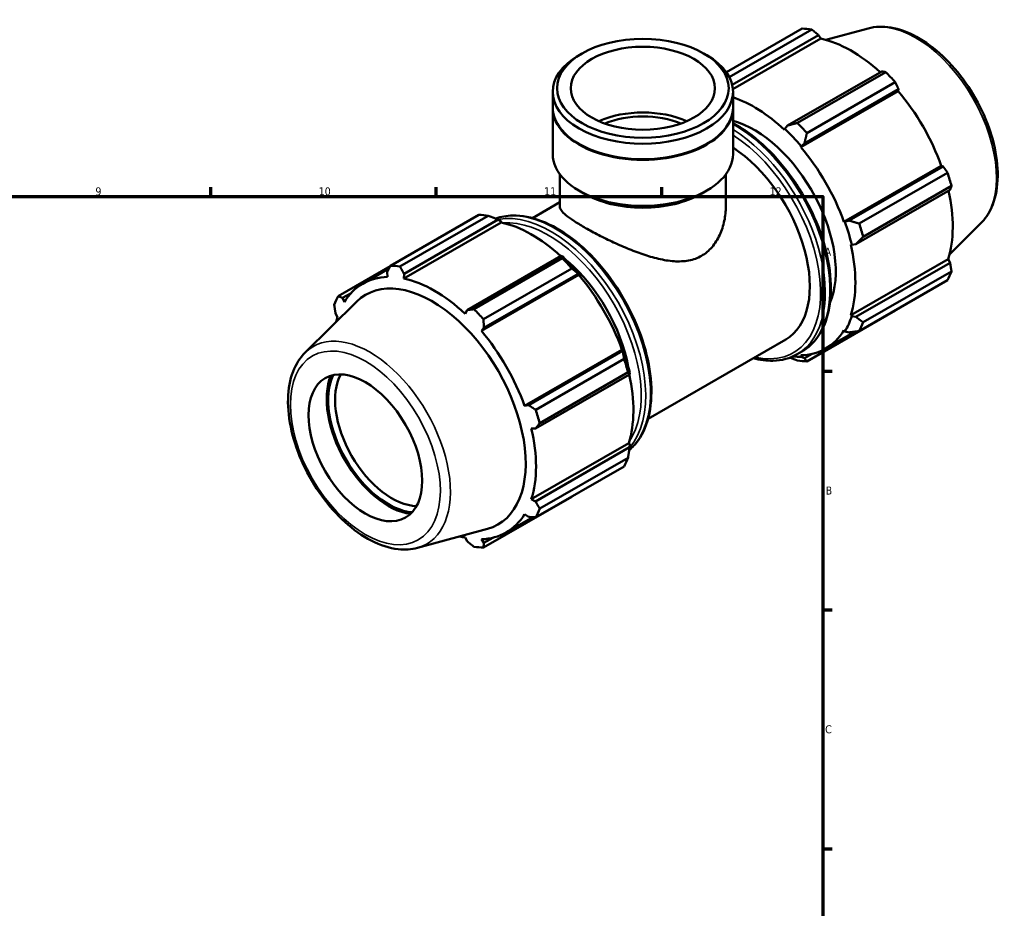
# Model space of a CAD drawing. Header units: millimetres. Extents: x 0 to 931, y 0 to 949.
# Tile 5 of 6: x 571 to 877, y 353 to 629. Entities that reach past the tile are written whole.
import ezdxf

# ---------------------------------------------------------------- set-up
doc = ezdxf.new("R2010")
doc.units = ezdxf.units.MM
for name, color, linetype, lineweight in [('Border (ISO)', 7, 'Continuous', 70), ('Visible (ISO)', 7, 'Continuous', 50), ('Visible Narrow (ISO)', 7, 'Continuous', 35)]:
    doc.layers.add(name, color=color, linetype=linetype, lineweight=lineweight)
doc.styles.add('Note Text (ISO)', font='tahoma.ttf')

# ---------------------------------------------------------------- blocks, each defined once
blk = doc.blocks.new('Borders Default Border')
at = {"layer": 'Border (ISO)'}
for p, q in [((630.75, 574), (630.75, 576.9)), ((700.83, 574), (700.83, 576.9)), ((770.92, 574), (770.92, 576.9)), ((821, 519.75), (823.9, 519.75)), ((821, 445.5), (823.9, 445.5)), ((821, 371.25), (823.9, 371.25))]:
    blk.add_line(p, q, dxfattribs=at)
at = {"layer": 'Border (ISO)', "flags": 128}
blk.add_lwpolyline([(20, 20), (20, 574), (821, 574), (821, 20), (20, 20)], dxfattribs=at)
at = {"layer": 'Border (ISO)', "color": 232, "true_color": 0xca0064, "char_height": 2.5, "attachment_point": 7, "style": 'Note Text (ISO)'}
for s, insert in [('9', (594.88, 574.35)), ('10', (664.29, 574.35)), ('11', (734.37, 574.4)), ('12', (804.46, 574.4)), ('A', (821.59, 555.62)), ('B', (821.89, 481.37)), ('C', (821.73, 407.08))]:
    blk.add_mtext(s, dxfattribs=dict(at, insert=insert))

msp = doc.modelspace()

# ---------------------------------------------------------------- linework, layer by layer
at = {"layer": 'Visible (ISO)'}
for p, q in [((791.031, 612.667), (814.613, 626.248)), ((817.576, 625.96), (791.93, 611.191)), ((835.127, 626.315), (821.954, 622.742)), ((792.836, 608.766), (819.712, 624.243)), ((793.054, 607.417), (820.349, 623.135)), ((819.712, 624.243), (820.349, 623.135)), ((746.123, 618.516), (745.168, 617.962)), ((784.003, 618.516), (784.958, 617.962)), ((839.308, 612.959), (810.047, 596.108)), ((813.099, 596.909), (840.562, 612.724)), ((843.525, 609.599), (816.062, 593.784)), ((737.035, 601.807), (737.035, 606.593)), ((793.091, 601.807), (793.091, 606.593)), ((814.145, 589.409), (844.416, 606.841)), ((815.294, 590.573), (844.555, 607.424)), ((844.555, 607.424), (844.416, 606.841)), ((737.035, 587.254), (737.035, 601.561)), ((793.091, 587.254), (793.091, 601.561)), ((809.164, 595.086), (809.062, 594.771)), ((810.047, 596.108), (809.164, 595.086)), ((745.381, 590.314), (745.168, 590.438)), ((784.745, 590.314), (784.958, 590.438)), ((814.145, 589.409), (814.302, 589.667)), ((814.302, 589.667), (815.294, 590.573)), ((827.568, 566.159), (857.84, 583.591)), ((858.412, 583.424), (829.15, 566.573)), ((857.84, 583.591), (858.412, 583.424)), ((739.277, 570.937), (739.277, 580.929)), ((790.849, 570.937), (790.849, 580.929)), ((832.315, 565.633), (859.778, 581.448)), ((746.759, 574.962), (745.168, 575.885)), ((783.366, 574.962), (784.958, 575.885)), ((831.324, 559.255), (860.586, 576.105)), ((861.005, 577.315), (833.542, 561.5)), ((730.763, 567.35), (739.277, 572.253)), ((686.601, 552.53), (714.064, 568.345)), ((717.027, 568.058), (689.564, 552.243)), ((690.818, 550.018), (720.079, 566.869)), ((720.079, 566.869), (720.962, 566.393)), ((720.962, 566.393), (721.064, 565.96)), ((829.15, 566.573), (827.869, 566.167)), ((721.064, 565.96), (690.793, 548.528)), ((827.869, 566.167), (827.568, 566.159)), ((870.076, 565.625), (860.374, 556.024)), ((829.674, 559.069), (829.998, 559.001)), ((829.998, 559.001), (831.324, 559.255)), ((739.675, 555.584), (710.414, 538.733)), ((712.55, 539.007), (740.012, 554.822)), ((740.15, 555.344), (739.675, 555.584)), ((829.674, 537.12), (859.945, 554.552)), ((859.945, 554.552), (860.586, 553.449)), ((686.548, 552.427), (670.348, 543.098)), ((678.008, 546.941), (686.13, 551.618)), ((742.975, 551.696), (715.513, 535.881)), ((860.586, 553.449), (831.324, 536.598)), ((685.57, 550.527), (685.71, 549.021)), ((690.793, 548.528), (690.818, 550.018)), ((745.131, 549.667), (714.86, 532.235)), ((715.661, 533.199), (744.923, 550.049)), ((744.923, 550.049), (745.288, 549.925)), ((745.288, 549.925), (745.131, 549.667)), ((859.778, 548.021), (832.315, 532.206)), ((833.542, 534.925), (861.005, 550.74)), ((671.714, 542.486), (674.368, 544.014)), ((672.286, 541.231), (671.714, 542.486)), ((660.049, 525.494), (676.053, 541.33)), ((710.414, 538.733), (709.777, 537.596)), ((669.54, 537.67), (670.181, 536.567)), ((816.062, 522.774), (843.525, 538.588)), ((829.998, 536.816), (829.674, 537.12)), ((831.324, 536.598), (829.998, 536.816)), ((714.86, 532.235), (715.661, 533.199)), ((766.694, 504.956), (809.483, 529.597)), ((821.847, 526.746), (831.022, 532.03)), ((827.568, 532.456), (827.869, 532.101)), ((827.869, 532.101), (829.15, 531.783)), ((758.555, 526.417), (728.284, 508.985)), ((758.779, 526.049), (729.518, 509.199)), ((731.766, 507.73), (759.228, 523.545)), ((758.555, 526.417), (758.856, 526.424)), ((758.856, 526.424), (758.779, 526.049)), ((813.065, 525.013), (814.526, 525.854)), ((814.302, 524.227), (814.145, 524.666)), ((815.294, 523.741), (814.302, 524.227)), ((817.666, 525.107), (815.294, 523.741)), ((731.691, 501.88), (760.953, 518.731)), ((760.456, 519.412), (732.993, 503.598)), ((760.953, 518.731), (760.984, 519.258)), ((729.518, 509.199), (728.284, 508.985)), ((730.389, 501.895), (731.691, 501.88)), ((760.66, 497.378), (730.389, 479.946)), ((760.953, 496.074), (731.691, 479.223)), ((760.66, 497.378), (760.984, 497.074)), ((760.984, 497.074), (760.953, 496.074)), ((732.993, 477.022), (760.456, 492.837)), ((759.228, 490.118), (731.766, 474.303)), ((715.513, 464.871), (742.975, 480.686)), ((731.691, 479.223), (730.389, 479.946)), ((728.284, 475.281), (729.518, 474.408)), ((722.562, 469.572), (730.85, 474.345)), ((694.999, 464.804), (716.727, 470.697)), ((709.777, 467.984), (710.414, 466.875)), ((715.661, 466.367), (714.86, 467.491)), ((718.381, 467.933), (715.661, 466.367))]:
    msp.add_line(p, q, dxfattribs=at)
for centre, major_axis, ratio, start_param, end_param in [((829.069, 582.418), (-23.954, 41.596), 0.5780931, 5.8451561, 5.9396837), ((829.841, 582.863), (22.277, -38.684), 0.5780931, 2.0696433, 2.6635608), ((765.063, 606.593), (-28.028, 0), 0.5758617, 5.5016397, 10.2063236), ((829.069, 582.418), (23.954, -41.596), 0.5780931, 1.9181653, 2.0126929), ((829.841, 582.863), (22.277, -38.684), 0.5780931, 1.2672974, 1.8781627), ((799.57, 565.431), (-22.277, 38.684), 0.5780931, 5.1942882, 5.7064374), ((765.063, 601.561), (-28.028, 0), 0.5758617, 6.2755874, 9.4323759), ((765.063, 601.807), (-28.028, 0), 0.5758617, 0, 3.1415927), ((765.063, 587.254), (-22.422, 0), 0.5758617, 4.0547616, 5.3700163), ((765.063, 587.254), (-20.25, 0), 0.5758617, 4.0889238, 5.3358542), ((799.57, 565.431), (17.965, -31.197), 0.5780931, 0.4099897, 2.6154659), ((801.606, 566.603), (-23.954, 41.596), 0.5780931, 5.059758, 5.1542856), ((799.57, 565.431), (22.516, -39.1), 0.5780931, 1.8781627, 2.0526956), ((765.063, 601.561), (27.728, 0), 0.5758617, 3.9231383, 5.5016397), ((791.518, 560.794), (17.965, -31.197), 0.5780931, 0, 2.2962993), ((799.57, 565.431), (-22.277, 38.684), 0.5780931, 4.4088901, 5.0197553), ((765.063, 587.254), (-28.028, 0), 0.5758617, 0, 3.1415927), ((829.069, 582.418), (23.954, -41.596), 0.5780931, 1.1327672, 1.2272947), ((829.841, 582.863), (22.277, -38.684), 0.5780931, 0.4818993, 1.0759774), ((765.063, 585.421), (25.786, 0), 0.5758617, 3.9231383, 5.5016397), ((728.52, 524.516), (-23.954, 41.596), 0.5780931, 5.8451561, 5.9396837), ((730.556, 525.688), (22.277, -38.684), 0.5780931, 2.0696433, 2.6635608), ((799.57, 565.431), (22.516, -39.1), 0.5780931, 1.0927645, 1.2672974), ((801.606, 566.603), (-23.954, 41.596), 0.5780931, 4.2743598, 4.3688874), ((799.57, 565.431), (-22.277, 38.684), 0.5780931, 3.6234919, 4.2343571), ((735.732, 528.669), (17.965, -31.197), 0.5780931, 2.2058648, 2.2257492), ((728.52, 524.516), (23.954, -41.596), 0.5780931, 1.9181653, 2.0126929), ((730.556, 525.688), (-22.516, 39.1), 0.5780931, 5.0197553, 5.1942882), ((701.057, 508.701), (-23.954, 41.596), 0.5780931, 5.8451561, 5.9396837), ((735.732, 528.669), (17.965, -31.197), 0.5780931, 1.0178738, 2.1237188), ((700.285, 508.256), (-22.277, 38.684), 0.5780931, 5.9796864, 6.5905516), ((699.5, 507.804), (-20.572, 35.724), 0.5780931, 2.9904271, 6.4343509), ((700.285, 508.256), (-22.277, 38.684), 0.5780931, 5.1942882, 5.8051535), ((730.556, 525.688), (22.277, -38.684), 0.5780931, 1.2672974, 1.8781627), ((829.069, 582.418), (23.954, -41.596), 0.5780931, 0.347369, 0.4418966), ((701.057, 508.701), (-23.954, 41.596), 0.5780931, 0.347369, 0.4418966), ((701.057, 508.701), (23.954, -41.596), 0.5780931, 1.9181653, 2.0126929), ((700.285, 508.256), (22.277, -38.684), 0.5780931, 3.6234919, 3.6725158), ((799.57, 565.431), (22.516, -39.1), 0.5780931, 0.3073663, 0.4818993), ((801.606, 566.603), (23.954, -41.596), 0.5780931, 0.347369, 0.4418966), ((700.285, 508.256), (-22.277, 38.684), 0.5780931, 4.4088901, 5.0197553), ((799.57, 565.431), (22.277, -38.684), 0.5780931, 5.9796864, 6.5905516), ((730.556, 525.688), (-22.516, 39.1), 0.5780931, 4.2343571, 4.4088901), ((728.52, 524.516), (23.954, -41.596), 0.5780931, 1.1327672, 1.2272947), ((799.57, 565.431), (22.516, -39.1), 0.5780931, 5.8902741, 5.9796864), ((801.606, 566.603), (23.954, -41.596), 0.5780931, 5.8451561, 5.9396837), ((685.985, 500.021), (-13.554, 23.537), 0.5780931, 0.4211033, 2.7204894), ((685.985, 500.021), (-13.224, 22.964), 0.5780931, 0.3815154, 2.7600773), ((687.045, 500.632), (12.476, -21.665), 0.5780931, 3.4772045, 5.9475735), ((730.556, 525.688), (22.277, -38.684), 0.5780931, 0.4818993, 1.0759774), ((735.732, 528.669), (17.965, -31.197), 0.5780931, 0.9158435, 0.9411714), ((701.057, 508.701), (23.954, -41.596), 0.5780931, 1.1327672, 1.2272947), ((700.285, 508.256), (-22.277, 38.684), 0.5780931, 3.6234919, 4.2343571), ((728.52, 524.516), (23.954, -41.596), 0.5780931, 0.347369, 0.4418966), ((700.285, 508.256), (22.277, -38.684), 0.5780931, 5.9796864, 6.5905516), ((701.057, 508.701), (23.954, -41.596), 0.5780931, 0.347369, 0.4418966), ((700.285, 508.256), (22.277, -38.684), 0.5780931, 5.7522621, 5.8051535), ((701.057, 508.701), (23.954, -41.596), 0.5780931, 5.8451561, 5.9396837)]:
    msp.add_ellipse(centre, major_axis=major_axis, ratio=ratio, start_param=start_param, end_param=end_param, dxfattribs=at)
for centre, major_axis, ratio in [((765.063, 607.693), (26.683, 0), 0.5758617), ((765.063, 607.693), (22.422, 0), 0.5758617), ((678.796, 495.882), (12.476, -21.665), 0.5780931)]:
    msp.add_ellipse(centre, major_axis=major_axis, ratio=ratio, dxfattribs=at)
for points, weights in [([(819.712, 624.243), (818.67, 625.087), (817.576, 625.96)], [1.00243851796, 1.00162742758, 1]), ([(840.562, 612.724), (839.926, 612.846), (839.308, 612.959)], [1, 1.00162742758, 1.00243851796]), ([(844.555, 607.424), (844.055, 608.492), (843.525, 609.599)], [1.00243851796, 1.00162742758, 1]), ([(813.099, 596.909), (811.528, 596.493), (810.047, 596.108)], [1.01547328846, 1.0110231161, 1.0057707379]), ([(815.294, 590.573), (815.657, 592.138), (816.062, 593.784)], [1.0057707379, 1.0110231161, 1.01547328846]), ([(859.778, 581.448), (859.085, 582.458), (858.412, 583.424)], [1, 1.00162742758, 1.00243851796]), ([(860.586, 576.105), (860.795, 576.7), (861.005, 577.315)], [1.00243851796, 1.00162742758, 1]), ([(717.027, 568.058), (718.598, 567.459), (720.079, 566.869)], [1.01547328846, 1.0110231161, 1.0057707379]), ([(832.315, 565.633), (830.687, 566.105), (829.15, 566.573)], [1.01547328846, 1.0110231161, 1.0057707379]), ([(831.324, 559.255), (832.397, 560.347), (833.542, 561.5)], [1.0057707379, 1.0110231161, 1.01547328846]), ([(739.675, 555.584), (739.854, 555.218), (740.012, 554.822)], [1.0057707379, 1.0110231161, 1.01547328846]), ([(685.57, 550.527), (686.071, 551.506), (686.601, 552.53)], [1.00243851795, 1.00162742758, 1]), ([(689.564, 552.243), (690.199, 551.105), (690.818, 550.018)], [1, 1.00162742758, 1.00243851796]), ([(742.975, 551.696), (743.982, 550.864), (744.923, 550.049)], [1.01547328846, 1.0110231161, 1.0057707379]), ([(861.005, 550.74), (860.795, 552.124), (860.586, 553.449)], [1, 1.00162742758, 1.00243851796]), ([(670.348, 543.098), (671.041, 542.783), (671.714, 542.486)], [1, 1.00162742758, 1.00243851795]), ([(669.54, 537.67), (669.33, 538.995), (669.121, 540.379)], [1.00243851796, 1.00162742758, 1]), ([(710.414, 538.733), (711.456, 538.865), (712.55, 539.007)], [1.00243851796, 1.00162742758, 1]), ([(715.513, 535.881), (715.584, 534.51), (715.661, 533.199)], [1, 1.00162742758, 1.00243851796]), ([(833.542, 534.925), (832.397, 535.771), (831.324, 536.598)], [1.01547328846, 1.0110231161, 1.0057707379]), ([(843.525, 538.588), (843.551, 538.64), (843.578, 538.692)], [1, 1.00008200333, 1.00016193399]), ([(829.15, 531.783), (830.687, 531.982), (832.315, 532.206)], [1.0057707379, 1.0110231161, 1.01547328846]), ([(758.779, 526.049), (759.013, 524.83), (759.228, 523.545)], [1.0057707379, 1.0110231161, 1.01547328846]), ([(810.797, 523.953), (811.923, 523.51), (813.099, 523.061)], [1.00835138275, 1.01213768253, 1.01547328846]), ([(816.062, 522.774), (815.657, 523.26), (815.294, 523.741)], [1.01547328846, 1.0110231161, 1.0057707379]), ([(760.456, 519.412), (760.723, 519.072), (760.953, 518.731)], [1.01547328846, 1.0110231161, 1.0057707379]), ([(729.518, 509.199), (730.614, 508.477), (731.766, 507.73)], [1.00243851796, 1.00162742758, 1]), ([(732.993, 503.598), (732.324, 502.719), (731.691, 501.88)], [1, 1.00162742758, 1.00243851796]), ([(760.953, 496.074), (760.723, 494.496), (760.456, 492.837)], [1.0057707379, 1.0110231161, 1.01547328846]), ([(743.077, 480.817), (743.026, 480.751), (742.975, 480.686)], [1.01502018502, 1.01524776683, 1.01547328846]), ([(731.691, 479.223), (732.324, 478.143), (732.993, 477.022)], [1.00243851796, 1.00162742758, 1]), ([(731.766, 474.303), (730.614, 474.354), (729.518, 474.408)], [1, 1.00162742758, 1.00243851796]), ([(712.55, 465.158), (711.456, 466.032), (710.414, 466.875)], [1, 1.00162742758, 1.00243851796]), ([(715.661, 466.367), (715.584, 465.632), (715.513, 464.871)], [1.00243851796, 1.00162742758, 1])]:
    msp.add_rational_spline(points, weights, degree=2, dxfattribs=at)
for points, knots in [([(835.127, 626.315), (837.322, 626.91), (839.693, 626.985), (844.77, 626.162), (847.49, 625.168), (852.963, 622.177), (855.713, 620.137), (860.894, 615.259), (863.325, 612.423), (867.634, 606.252), (869.515, 602.922), (872.556, 596.079), (873.715, 592.568), (875.187, 585.683), (875.497, 582.31), (875.182, 576.029), (874.557, 573.116), (872.593, 568.686), (871.468, 567.001), (870.076, 565.625)], [5.6508865, 5.6508865, 5.6508865, 5.6508865, 5.9396218, 5.9396218, 6.2578392, 6.2578392, 6.5894607, 6.5894607, 6.9204191, 6.9204191, 7.2497497, 7.2497497, 7.579163, 7.579163, 7.9102965, 7.9102965, 8.2416217, 8.2416217, 8.4901479, 8.4901479, 8.4901479, 8.4901479]), ([(793.091, 596.839), (795.039, 595.801), (796.985, 594.54), (802.034, 590.689), (805.074, 587.762), (810.663, 581.144), (813.21, 577.456), (817.562, 569.689), (819.367, 565.611), (822.055, 557.464), (822.937, 553.397), (823.678, 545.671), (823.535, 542.015), (822.211, 535.491), (821.031, 532.62), (818.042, 528.442), (816.407, 526.937), (814.526, 525.854)], [6.246192, 6.246192, 6.246192, 6.246192, 6.4436081, 6.4436081, 6.7675509, 6.7675509, 7.090816, 7.090816, 7.4138176, 7.4138176, 7.7371549, 7.7371549, 8.0611622, 8.0611622, 8.3839379, 8.3839379, 8.6413135, 8.6413135, 8.6413135, 8.6413135]), ([(739.277, 570.937), (739.277, 570.569), (739.42, 570.168), (740.041, 569.276), (740.519, 568.785), (741.809, 567.704), (742.622, 567.113), (744.536, 565.85), (745.636, 565.178), (748.023, 563.804), (749.361, 563.071), (752.245, 561.572), (753.789, 560.805), (756.971, 559.311), (758.613, 558.582), (761.879, 557.235), (763.505, 556.617), (766.647, 555.55), (768.282, 555.061), (771.544, 554.299), (773.172, 554.026), (776.328, 553.81), (777.859, 553.87), (780.737, 554.413), (782.084, 554.899), (783.296, 555.598)], [10.2236756, 10.2236756, 10.2236756, 10.2236756, 10.72986, 10.72986, 11.2360445, 11.2360445, 11.7422289, 11.7422289, 12.2484133, 12.2484133, 12.7545978, 12.7545978, 13.2607822, 13.2607822, 13.7669667, 13.7669667, 14.2731511, 14.2731511, 14.7876678, 14.7876678, 15.3021844, 15.3021844, 15.8167011, 15.8167011, 16.3312178, 16.3312178, 16.3312178, 16.3312178]), ([(783.296, 555.598), (784.509, 556.296), (785.611, 557.219), (787.516, 559.43), (788.32, 560.716), (789.6, 563.486), (790.076, 564.971), (790.701, 567.972), (790.849, 569.487), (790.849, 570.937)], [0, 0, 0, 0, 0.5145167, 0.5145167, 1.0290334, 1.0290334, 1.54355, 1.54355, 2.0580667, 2.0580667, 2.0580667, 2.0580667]), ([(719.329, 567.166), (720.977, 567.773), (722.758, 568.098), (727.465, 568.206), (730.501, 567.615), (736.757, 565.201), (739.981, 563.345), (746.248, 558.564), (749.288, 555.637), (754.876, 549.019), (757.424, 545.331), (761.776, 537.564), (763.581, 533.486), (766.269, 525.339), (767.151, 521.272), (767.892, 513.546), (767.749, 509.89), (766.425, 503.366), (765.245, 500.495), (762.772, 497.038), (761.847, 496.035), (760.82, 495.18)], [5.5985486, 5.5985486, 5.5985486, 5.5985486, 5.8053238, 5.8053238, 6.1203645, 6.1203645, 6.4436081, 6.4436081, 6.7675509, 6.7675509, 7.090816, 7.090816, 7.4138176, 7.4138176, 7.7371549, 7.7371549, 8.0611622, 8.0611622, 8.3839379, 8.3839379, 8.5411913, 8.5411913, 8.5411913, 8.5411913]), ([(660.049, 525.494), (658.433, 523.895), (657.178, 521.881), (655.342, 517.078), (654.835, 514.226), (654.676, 507.991), (655.06, 504.589), (656.678, 497.659), (657.911, 494.133), (661.085, 487.309), (663.022, 484.01), (667.414, 477.945), (669.869, 475.181), (675.085, 470.452), (677.846, 468.491), (683.438, 465.611), (686.271, 464.689), (691.088, 464.164), (693.11, 464.292), (694.999, 464.804)], [0.9346301, 0.9346301, 0.9346301, 0.9346301, 1.2233654, 1.2233654, 1.5415828, 1.5415828, 1.8732043, 1.8732043, 2.2041627, 2.2041627, 2.5334933, 2.5334933, 2.8629066, 2.8629066, 3.1940401, 3.1940401, 3.5253653, 3.5253653, 3.7738915, 3.7738915, 3.7738915, 3.7738915]), ([(813.065, 525.013), (810.832, 523.727), (808.259, 523.041), (803.534, 522.933), (801.471, 523.202), (799.362, 523.769)], [2.3581282, 2.3581282, 2.3581282, 2.3581282, 2.66373117, 2.66373117, 2.88204566, 2.88204566, 2.88204566, 2.88204566])]:
    msp.add_open_spline(points, degree=3, knots=knots, dxfattribs=at)
at = {"layer": 'Visible Narrow (ISO)'}
for centre, major_axis, start_param, end_param in [((849.93, 594.431), (-17.676, 30.695), 3.2927583, 6.1320197), ((793.687, 562.043), (20.84, -36.189), 0, 2.3782983), ((792.225, 561.201), (20.84, -36.189), 0, 2.3288036), ((791.518, 560.794), (20.341, -35.322), 5.7950712, 8.5867127), ((737.901, 529.918), (-20.84, 36.189), 3.2468416, 6.1793004), ((736.439, 529.076), (20.84, -36.189), 0.1943371, 2.9487939), ((735.732, 528.669), (-20.341, 35.322), 3.4115185, 6.0132595), ((680.196, 496.688), (-17.676, 30.695), 2.9904271, 6.4343509)]:
    msp.add_ellipse(centre, major_axis=major_axis, ratio=0.5780931, start_param=start_param, end_param=end_param, dxfattribs=at)
msp.add_ellipse((678.796, 495.882), major_axis=(16.456, -28.576), ratio=0.5780931, dxfattribs=at)

# ---------------------------------------------------------------- block references
msp.add_blockref('Borders Default Border', (0, 0))

doc.saveas('drawing.dxf')
